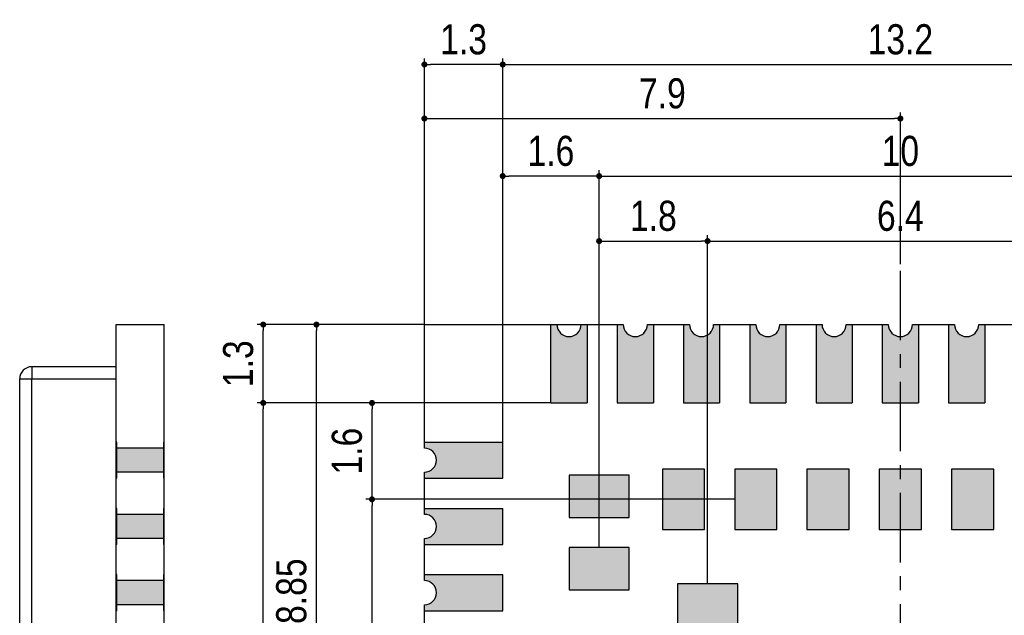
# Model space of a CAD drawing. Header units: millimetres. Extents: x 15541.4 to 15591.8, y 1983.2 to 2017.1.
# Tile 4 of 5: x 15563.9 to 15580.2, y 2007.3 to 2017.1. Entities that reach past the tile are written whole.
import ezdxf

# ---------------------------------------------------------------- set-up
doc = ezdxf.new("R2010")
doc.units = ezdxf.units.MM
doc.header["$LTSCALE"] = 30.734
doc.header["$PDMODE"] = 3
doc.header["$PDSIZE"] = 8
doc.linetypes.add('CENTER', pattern=[0.6, 0.375, -0.075, 0.075, -0.075])
doc.layers.get('0').update_dxf_attribs({"linetype": 'CONTINUOUS'})
doc.layers.get('Defpoints').update_dxf_attribs({"linetype": 'CONTINUOUS'})
for name, color, linetype in [('01 实线', 7, 'CONTINUOUS'), ('02___PRT_ALL_AXES', 7, 'CONTINUOUS'), ('03 标注', 3, 'CONTINUOUS'), ('05 中心线', 50, 'CENTER')]:
    doc.layers.add(name, color=color, linetype=linetype)
doc.styles.add('ST1', font='arial.ttf', dxfattribs={"width": 0.8})
doc.dimstyles.new('ST-2_H2.5', dxfattribs={"dimscale": 0.2, "dimtxt": 2.5, "dimasz": 0.5, "dimexe": 0.5, "dimexo": 0, "dimgap": 0.8, "dimtad": 1, "dimdec": 3, "dimzin": 9, "dimdsep": 46, "dimtxsty": 'ST1', "dimblk": 'DOT', "dimcen": 0.1, "dimclrd": 256, "dimclre": 256, "dimclrt": 256, "dimadec": 0, "dimazin": 0, "dimtp": 0.1, "dimtm": 0.1, "dimtfac": 1, "dimtdec": 3, "dimtmove": 0, "dimatfit": 3, "dimfxl": 0, "dimtolj": 1, "dimlwd": -1, "dimlwe": -1, "dimarcsym": 0})

# ---------------------------------------------------------------- blocks, each defined once
blk = doc.blocks.new('_Dot')
at = {"color": 0, "linetype": 'ByBlock', "lineweight": -2}
blk.add_line((-0.5, 0), (-1, 0), dxfattribs=at)
at = {"color": 0, "linetype": 'ByBlock', "const_width": 0.5}
blk.add_lwpolyline([(-0.25, 0, 1), (0.25, 0, 1)], format="xyb", close=True, dxfattribs=at)
blk = doc.blocks.new('*D17')
at = {"layer": '01 实线'}
for p, q in [((15573.481, 2008.376), (15573.481, 2014.641)), ((15583.481, 2008.376), (15583.481, 2014.641)), ((15573.581, 2014.541), (15583.381, 2014.541))]:
    blk.add_line(p, q, dxfattribs=at)
at = {"layer": 'Defpoints', "color": 0}
for p in [(15583.481, 2014.541), (15573.481, 2008.376), (15583.481, 2008.376)]:
    blk.add_point(p, dxfattribs=at)
at = {"layer": '01 实线', "xscale": 0.1, "yscale": 0.1, "zscale": 0.1, "rotation": 180}
blk.add_blockref('_Dot', (15573.481, 2014.541), dxfattribs=at)
at = {"layer": '01 实线', "xscale": 0.1, "yscale": 0.1, "zscale": 0.1}
blk.add_blockref('_Dot', (15583.481, 2014.541), dxfattribs=at)
at = {"layer": '01 实线', "insert": (15578.481, 2014.955), "char_height": 0.5, "attachment_point": 5, "style": 'ST1'}
blk.add_mtext('\\A1;10', dxfattribs=at)
blk = doc.blocks.new('*D18')
at = {"layer": '01 实线'}
for p, q in [((15575.281, 2007.776), (15575.281, 2013.562)), ((15575.381, 2013.462), (15581.581, 2013.462)), ((15581.681, 2007.776), (15581.681, 2013.562))]:
    blk.add_line(p, q, dxfattribs=at)
at = {"layer": 'Defpoints', "color": 0}
for p in [(15581.681, 2013.462), (15575.281, 2007.776), (15581.681, 2007.776)]:
    blk.add_point(p, dxfattribs=at)
at = {"layer": '01 实线', "xscale": 0.1, "yscale": 0.1, "zscale": 0.1, "rotation": 180}
blk.add_blockref('_Dot', (15575.281, 2013.462), dxfattribs=at)
at = {"layer": '01 实线', "xscale": 0.1, "yscale": 0.1, "zscale": 0.1}
blk.add_blockref('_Dot', (15581.681, 2013.462), dxfattribs=at)
at = {"layer": '01 实线', "insert": (15578.481, 2013.878), "char_height": 0.5, "attachment_point": 5, "style": 'ST1'}
blk.add_mtext('\\A1;6.4', dxfattribs=at)
blk = doc.blocks.new('*D19')
at = {"layer": '01 实线'}
for p, q in [((15571.881, 2010.126), (15571.881, 2016.492)), ((15571.981, 2016.392), (15584.981, 2016.392)), ((15585.081, 2010.126), (15585.081, 2016.492))]:
    blk.add_line(p, q, dxfattribs=at)
at = {"layer": 'Defpoints', "color": 0}
for p in [(15585.081, 2016.392), (15571.881, 2010.126), (15585.081, 2010.126)]:
    blk.add_point(p, dxfattribs=at)
at = {"layer": '01 实线', "xscale": 0.1, "yscale": 0.1, "zscale": 0.1, "rotation": 180}
blk.add_blockref('_Dot', (15571.881, 2016.392), dxfattribs=at)
at = {"layer": '01 实线', "xscale": 0.1, "yscale": 0.1, "zscale": 0.1}
blk.add_blockref('_Dot', (15585.081, 2016.392), dxfattribs=at)
at = {"layer": '01 实线', "insert": (15578.481, 2016.807), "char_height": 0.5, "attachment_point": 5, "style": 'ST1'}
blk.add_mtext('\\A1;13.2', dxfattribs=at)
blk = doc.blocks.new('*D20')
at = {"layer": '01 实线'}
for p, q in [((15570.581, 2012.076), (15570.581, 2016.492)), ((15571.781, 2016.392), (15570.681, 2016.392)), ((15571.881, 2010.126), (15571.881, 2016.492))]:
    blk.add_line(p, q, dxfattribs=at)
at = {"layer": 'Defpoints', "color": 0}
for p in [(15570.581, 2016.392), (15570.581, 2012.076), (15571.881, 2010.126)]:
    blk.add_point(p, dxfattribs=at)
at = {"layer": '01 实线', "xscale": 0.1, "yscale": 0.1, "zscale": 0.1, "rotation": 180}
blk.add_blockref('_Dot', (15570.581, 2016.392), dxfattribs=at)
at = {"layer": '01 实线', "xscale": 0.1, "yscale": 0.1, "zscale": 0.1}
blk.add_blockref('_Dot', (15571.881, 2016.392), dxfattribs=at)
at = {"layer": '01 实线', "insert": (15571.231, 2016.807), "char_height": 0.5, "attachment_point": 5, "style": 'ST1'}
blk.add_mtext('\\A1;1.3', dxfattribs=at)
blk = doc.blocks.new('*D21')
at = {"layer": '01 实线'}
for p, q in [((15571.881, 2010.126), (15571.881, 2014.641)), ((15573.481, 2008.376), (15573.481, 2014.641)), ((15573.381, 2014.541), (15571.981, 2014.541))]:
    blk.add_line(p, q, dxfattribs=at)
at = {"layer": 'Defpoints', "color": 0}
for p in [(15571.881, 2014.541), (15571.881, 2010.126), (15573.481, 2008.376)]:
    blk.add_point(p, dxfattribs=at)
at = {"layer": '01 实线', "xscale": 0.1, "yscale": 0.1, "zscale": 0.1, "rotation": 180}
blk.add_blockref('_Dot', (15571.881, 2014.541), dxfattribs=at)
at = {"layer": '01 实线', "xscale": 0.1, "yscale": 0.1, "zscale": 0.1}
blk.add_blockref('_Dot', (15573.481, 2014.541), dxfattribs=at)
at = {"layer": '01 实线', "insert": (15572.681, 2014.956), "char_height": 0.5, "attachment_point": 5, "style": 'ST1'}
blk.add_mtext('\\A1;1.6', dxfattribs=at)
blk = doc.blocks.new('*D22')
at = {"layer": '01 实线'}
for p, q in [((15573.481, 2008.376), (15573.481, 2013.562)), ((15573.581, 2013.462), (15575.181, 2013.462)), ((15575.281, 2007.776), (15575.281, 2013.562))]:
    blk.add_line(p, q, dxfattribs=at)
at = {"layer": 'Defpoints', "color": 0}
for p in [(15575.281, 2013.462), (15573.481, 2008.376), (15575.281, 2007.776)]:
    blk.add_point(p, dxfattribs=at)
at = {"layer": '01 实线', "xscale": 0.1, "yscale": 0.1, "zscale": 0.1, "rotation": 180}
blk.add_blockref('_Dot', (15573.481, 2013.462), dxfattribs=at)
at = {"layer": '01 实线', "xscale": 0.1, "yscale": 0.1, "zscale": 0.1}
blk.add_blockref('_Dot', (15575.281, 2013.462), dxfattribs=at)
at = {"layer": '01 实线', "insert": (15574.381, 2013.878), "char_height": 0.5, "attachment_point": 5, "style": 'ST1'}
blk.add_mtext('\\A1;1.8', dxfattribs=at)
blk = doc.blocks.new('*D23')
at = {"layer": '01 实线'}
for p, q in [((15572.681, 2010.776), (15567.806, 2010.776)), ((15567.906, 1995.777), (15567.906, 2010.676)), ((15572.682, 1995.677), (15567.806, 1995.677))]:
    blk.add_line(p, q, dxfattribs=at)
at = {"layer": 'Defpoints', "color": 0}
for p in [(15567.906, 2010.776), (15572.681, 2010.776), (15572.682, 1995.677)]:
    blk.add_point(p, dxfattribs=at)
at = {"layer": '01 实线', "xscale": 0.1, "yscale": 0.1, "zscale": 0.1}
for p, rotation in [((15567.906, 2010.776), 90), ((15567.906, 1995.677), 270)]:
    blk.add_blockref('_Dot', p, dxfattribs=dict(at, rotation=rotation))
at = {"layer": '01 实线', "insert": (15567.491, 2003.226), "char_height": 0.5, "attachment_point": 5, "rotation": 90, "style": 'ST1'}
blk.add_mtext('\\A1;15.1', dxfattribs=at)
blk = doc.blocks.new('*D24')
at = {"layer": '01 实线'}
for p, q in [((15575.731, 2009.176), (15569.611, 2009.176)), ((15569.711, 1997.376), (15569.711, 2009.076)), ((15575.731, 1997.276), (15569.611, 1997.276))]:
    blk.add_line(p, q, dxfattribs=at)
at = {"layer": 'Defpoints', "color": 0}
for p in [(15569.711, 2009.176), (15575.731, 2009.176), (15575.731, 1997.276)]:
    blk.add_point(p, dxfattribs=at)
at = {"layer": '01 实线', "xscale": 0.1, "yscale": 0.1, "zscale": 0.1}
for p, rotation in [((15569.711, 2009.176), 90), ((15569.711, 1997.276), 270)]:
    blk.add_blockref('_Dot', p, dxfattribs=dict(at, rotation=rotation))
at = {"layer": '01 实线', "insert": (15569.296, 2003.226), "char_height": 0.5, "attachment_point": 5, "rotation": 90, "style": 'ST1'}
blk.add_mtext('\\A1;11.9', dxfattribs=at)
blk = doc.blocks.new('*D25')
at = {"layer": '01 实线'}
for p, q in [((15572.681, 2010.776), (15569.611, 2010.776)), ((15569.711, 2009.276), (15569.711, 2010.676)), ((15575.731, 2009.176), (15569.611, 2009.176))]:
    blk.add_line(p, q, dxfattribs=at)
at = {"layer": 'Defpoints', "color": 0}
for p in [(15569.711, 2010.776), (15572.681, 2010.776), (15575.731, 2009.176)]:
    blk.add_point(p, dxfattribs=at)
at = {"layer": '01 实线', "xscale": 0.1, "yscale": 0.1, "zscale": 0.1}
for p, rotation in [((15569.711, 2010.776), 90), ((15569.711, 2009.176), 270)]:
    blk.add_blockref('_Dot', p, dxfattribs=dict(at, rotation=rotation))
at = {"layer": '01 实线', "insert": (15569.296, 2009.976), "char_height": 0.5, "attachment_point": 5, "rotation": 90, "style": 'ST1'}
blk.add_mtext('\\A1;1.6', dxfattribs=at)
blk = doc.blocks.new('*D42')
at = {"layer": '01 实线'}
for p, q in [((15570.581, 2012.076), (15567.806, 2012.076)), ((15567.906, 2010.876), (15567.906, 2011.976)), ((15572.681, 2010.776), (15567.806, 2010.776))]:
    blk.add_line(p, q, dxfattribs=at)
at = {"layer": 'Defpoints', "color": 0}
for p in [(15567.906, 2012.076), (15570.581, 2012.076), (15572.681, 2010.776)]:
    blk.add_point(p, dxfattribs=at)
at = {"layer": '01 实线', "xscale": 0.1, "yscale": 0.1, "zscale": 0.1}
for p, rotation in [((15567.906, 2012.076), 90), ((15567.906, 2010.776), 270)]:
    blk.add_blockref('_Dot', p, dxfattribs=dict(at, rotation=rotation))
at = {"layer": '01 实线', "insert": (15567.491, 2011.426), "char_height": 0.5, "attachment_point": 5, "rotation": 90, "style": 'ST1'}
blk.add_mtext('\\A1;1.3', dxfattribs=at)
blk = doc.blocks.new('*D45')
at = {"layer": '01 实线'}
for p, q in [((15570.581, 2012.076), (15570.581, 2015.595)), ((15578.481, 2013.076), (15578.481, 2015.595)), ((15570.681, 2015.495), (15578.381, 2015.495))]:
    blk.add_line(p, q, dxfattribs=at)
at = {"layer": 'Defpoints', "color": 0}
for p in [(15578.481, 2015.495), (15578.481, 2013.076), (15570.581, 2012.076)]:
    blk.add_point(p, dxfattribs=at)
at = {"layer": '01 实线', "xscale": 0.1, "yscale": 0.1, "zscale": 0.1, "rotation": 180}
blk.add_blockref('_Dot', (15570.581, 2015.495), dxfattribs=at)
at = {"layer": '01 实线', "xscale": 0.1, "yscale": 0.1, "zscale": 0.1}
blk.add_blockref('_Dot', (15578.481, 2015.495), dxfattribs=at)
at = {"layer": '01 实线', "insert": (15574.531, 2015.91), "char_height": 0.5, "attachment_point": 5, "style": 'ST1'}
blk.add_mtext('\\A1;7.9', dxfattribs=at)
blk = doc.blocks.new('*D46')
at = {"layer": '01 实线'}
for p, q in [((15570.581, 2012.076), (15568.689, 2012.076)), ((15568.789, 2003.326), (15568.789, 2011.976)), ((15569.481, 2003.226), (15568.689, 2003.226))]:
    blk.add_line(p, q, dxfattribs=at)
at = {"layer": 'Defpoints', "color": 0}
for p in [(15568.789, 2012.076), (15570.581, 2012.076), (15569.481, 2003.226)]:
    blk.add_point(p, dxfattribs=at)
at = {"layer": '01 实线', "xscale": 0.1, "yscale": 0.1, "zscale": 0.1}
for p, rotation in [((15568.789, 2012.076), 90), ((15568.789, 2003.226), 270)]:
    blk.add_blockref('_Dot', p, dxfattribs=dict(at, rotation=rotation))
at = {"layer": '01 实线', "insert": (15568.374, 2007.651), "char_height": 0.5, "attachment_point": 5, "rotation": 90, "style": 'ST1'}
blk.add_mtext('\\A1;8.85', dxfattribs=at)

msp = doc.modelspace()

# ---------------------------------------------------------------- hatches: boundary and pattern name
at = {"layer": '02___PRT_ALL_AXES', "linetype": 'Continuous'}
h = msp.add_hatch(color=7, dxfattribs=at)
h.dxf.hatch_style = 1
h.paths.add_polyline_path([(15573.2811, 2012.0763), (15573.1811, 2012.0763, -1), (15572.7811, 2012.0763), (15572.6811, 2012.0763), (15572.6811, 2010.7763), (15573.2811, 2010.7763)])
h = msp.add_hatch(color=7, dxfattribs=at)
h.dxf.hatch_style = 1
h.paths.add_polyline_path([(15574.3811, 2012.0763), (15574.2811, 2012.0763, -1), (15573.8811, 2012.0763), (15573.7811, 2012.0763), (15573.7811, 2010.7763), (15574.3811, 2010.7763)])
h = msp.add_hatch(color=7, dxfattribs=at)
h.dxf.hatch_style = 1
h.paths.add_polyline_path([(15575.4811, 2012.0763), (15575.3811, 2012.0763, -1), (15574.9811, 2012.0763), (15574.8811, 2012.0763), (15574.8811, 2010.7763), (15575.4811, 2010.7763)])
h = msp.add_hatch(color=7, dxfattribs=at)
h.dxf.hatch_style = 1
h.paths.add_polyline_path([(15576.5811, 2012.0763), (15576.4811, 2012.0763, -1), (15576.0811, 2012.0763), (15575.9811, 2012.0763), (15575.9811, 2010.7763), (15576.5811, 2010.7763)])
h = msp.add_hatch(color=7, dxfattribs=at)
h.dxf.hatch_style = 1
h.paths.add_polyline_path([(15577.6811, 2012.0763), (15577.5811, 2012.0763, -1), (15577.1811, 2012.0763), (15577.0811, 2012.0763), (15577.0811, 2010.7763), (15577.6811, 2010.7763)])
h = msp.add_hatch(color=7, dxfattribs=at)
h.dxf.hatch_style = 1
h.paths.add_polyline_path([(15578.7811, 2012.0763), (15578.6811, 2012.0763, -1), (15578.2811, 2012.0763), (15578.1811, 2012.0763), (15578.1811, 2010.7763), (15578.7811, 2010.7763)])
h = msp.add_hatch(color=7, dxfattribs=at)
h.dxf.hatch_style = 1
h.paths.add_polyline_path([(15579.8811, 2012.0763), (15579.7811, 2012.0763, -1), (15579.3811, 2012.0763), (15579.2811, 2012.0763), (15579.2811, 2010.7763), (15579.8811, 2010.7763)])
h = msp.add_hatch(color=7, dxfattribs=at)
h.dxf.hatch_style = 1
h.paths.add_polyline_path([(15571.8811, 2010.1263), (15570.5811, 2010.1263), (15570.5811, 2010.0263, -1), (15570.5811, 2009.6263), (15570.5811, 2009.5263), (15571.8811, 2009.5263)])
h = msp.add_hatch(color=7, dxfattribs=at)
h.dxf.hatch_style = 1
h.paths.add_polyline_path([(15573.9811, 2009.5763), (15572.9811, 2009.5763), (15572.9811, 2008.8763), (15573.9811, 2008.8763)])
h = msp.add_hatch(color=7, dxfattribs=at)
h.dxf.hatch_style = 1
h.paths.add_polyline_path([(15575.2311, 2009.6763), (15574.5311, 2009.6763), (15574.5311, 2008.6763), (15575.2311, 2008.6763)])
h = msp.add_hatch(color=7, dxfattribs=at)
h.dxf.hatch_style = 1
h.paths.add_polyline_path([(15576.4311, 2009.6763), (15575.7311, 2009.6763), (15575.7311, 2008.6763), (15576.4311, 2008.6763)])
h = msp.add_hatch(color=7, dxfattribs=at)
h.dxf.hatch_style = 1
h.paths.add_polyline_path([(15577.6311, 2009.6763), (15576.9311, 2009.6763), (15576.9311, 2008.6763), (15577.6311, 2008.6763)])
h = msp.add_hatch(color=7, dxfattribs=at)
h.dxf.hatch_style = 1
h.paths.add_polyline_path([(15578.8311, 2009.6763), (15578.1311, 2009.6763), (15578.1311, 2008.6763), (15578.8311, 2008.6763)])
h = msp.add_hatch(color=7, dxfattribs=at)
h.dxf.hatch_style = 1
h.paths.add_polyline_path([(15580.0311, 2009.6763), (15579.3311, 2009.6763), (15579.3311, 2008.6763), (15580.0311, 2008.6763)])
h = msp.add_hatch(color=7, dxfattribs=at)
h.dxf.hatch_style = 1
h.paths.add_polyline_path([(15571.8811, 2009.0263), (15570.5811, 2009.0263), (15570.5811, 2008.9263, -1), (15570.5811, 2008.5263), (15570.5811, 2008.4263), (15571.8811, 2008.4263)])
h = msp.add_hatch(color=7, dxfattribs=at)
h.dxf.hatch_style = 1
h.paths.add_polyline_path([(15573.9811, 2008.3763), (15572.9811, 2008.3763), (15572.9811, 2007.6763), (15573.9811, 2007.6763)])
h = msp.add_hatch(color=7, dxfattribs=at)
h.dxf.hatch_style = 1
h.paths.add_polyline_path([(15571.8811, 2007.9263), (15570.5811, 2007.9263), (15570.5811, 2007.8263, -1), (15570.5811, 2007.4263), (15570.5811, 2007.3263), (15571.8811, 2007.3263)])
h = msp.add_hatch(color=7, dxfattribs=at)
h.dxf.hatch_style = 1
h.paths.add_polyline_path([(15575.7811, 2007.7763), (15574.7811, 2007.7763), (15574.7811, 2007.0763), (15575.7811, 2007.0763)])
at = {"layer": '03 标注', "ltscale": 0.05}
h = msp.add_hatch(color=0, dxfattribs=at)
h.dxf.hatch_style = 1
h.paths.add_polyline_path([(15566.2532, 2010.0263), (15565.4732, 2010.0263), (15565.4732, 2009.6263), (15566.2532, 2009.6263)])
h = msp.add_hatch(color=0, dxfattribs=at)
h.dxf.hatch_style = 1
h.paths.add_polyline_path([(15566.2532, 2008.9263), (15565.4732, 2008.9263), (15565.4732, 2008.5263), (15566.2532, 2008.5263)])
h = msp.add_hatch(color=0, dxfattribs=at)
h.dxf.hatch_style = 1
h.paths.add_polyline_path([(15566.2532, 2007.8263), (15565.4732, 2007.8263), (15565.4732, 2007.4263), (15566.2532, 2007.4263)])

# ---------------------------------------------------------------- linework, layer by layer
at = {"layer": '02___PRT_ALL_AXES', "color": 7, "linetype": 'Continuous'}
for p, q in [((15565.4632, 1994.3763), (15565.4632, 2012.0763)), ((15565.4632, 2012.0763), (15566.2632, 2012.0763)), ((15566.2632, 1994.3763), (15566.2632, 2012.0763)), ((15570.5811, 2010.0263), (15570.5811, 2012.0763)), ((15570.5811, 2012.0763), (15573.8811, 2012.0763)), ((15572.6811, 2010.7763), (15572.6811, 2012.0763)), ((15572.6811, 2012.0763), (15572.7811, 2012.0763)), ((15573.1811, 2012.0763), (15573.2811, 2012.0763)), ((15573.2811, 2012.0763), (15573.2811, 2010.7763)), ((15573.7811, 2012.0763), (15573.7811, 2010.7763)), ((15574.2811, 2012.0763), (15574.9811, 2012.0763)), ((15574.3811, 2012.0763), (15574.3811, 2010.7763)), ((15574.8811, 2012.0763), (15574.8811, 2010.7763)), ((15575.3811, 2012.0763), (15576.0811, 2012.0763)), ((15575.4811, 2012.0763), (15575.4811, 2010.7763)), ((15575.9811, 2012.0763), (15575.9811, 2010.7763)), ((15576.4811, 2012.0763), (15577.1811, 2012.0763)), ((15576.5811, 2012.0763), (15576.5811, 2010.7763)), ((15577.0811, 2012.0763), (15577.0811, 2010.7763)), ((15577.5811, 2012.0763), (15578.2811, 2012.0763)), ((15577.6811, 2012.0763), (15577.6811, 2010.7763)), ((15578.1811, 2012.0763), (15578.1811, 2010.7763)), ((15578.6811, 2012.0763), (15579.3811, 2012.0763)), ((15578.7811, 2012.0763), (15578.7811, 2010.7763)), ((15579.2811, 2012.0763), (15579.2811, 2010.7763)), ((15579.7811, 2012.0763), (15580.4811, 2012.0763)), ((15579.8811, 2012.0763), (15579.8811, 2010.7763)), ((15564.0632, 2011.3763), (15564.0632, 2011.1763)), ((15565.4632, 2011.3763), (15564.0632, 2011.3763)), ((15563.8632, 1995.2763), (15563.8632, 2011.1763)), ((15563.8632, 2011.1763), (15565.4632, 2011.1763)), ((15564.0632, 1995.2763), (15564.0632, 2011.1763)), ((15572.6811, 2010.7763), (15573.2811, 2010.7763)), ((15573.7811, 2010.7763), (15574.3811, 2010.7763)), ((15574.8811, 2010.7763), (15575.4811, 2010.7763)), ((15575.9811, 2010.7763), (15576.5811, 2010.7763)), ((15577.0811, 2010.7763), (15577.6811, 2010.7763)), ((15578.1811, 2010.7763), (15578.7811, 2010.7763)), ((15579.2811, 2010.7763), (15579.8811, 2010.7763)), ((15565.4732, 2010.1263), (15565.4632, 2010.1263)), ((15565.4732, 2009.5263), (15565.4732, 2010.1263)), ((15566.2532, 2010.0263), (15565.4732, 2010.0263)), ((15566.2532, 2009.5263), (15566.2532, 2010.1263)), ((15566.2632, 2010.1263), (15566.2532, 2010.1263)), ((15570.5811, 2010.1263), (15571.8811, 2010.1263)), ((15571.8811, 2009.5263), (15571.8811, 2010.1263)), ((15565.4732, 2009.5263), (15565.4632, 2009.5263)), ((15566.2532, 2009.6263), (15565.4732, 2009.6263)), ((15566.2632, 2009.5263), (15566.2532, 2009.5263)), ((15570.5811, 2008.9263), (15570.5811, 2009.6263)), ((15570.5811, 2009.5263), (15571.8811, 2009.5263)), ((15572.9811, 2009.5763), (15572.9811, 2008.8763)), ((15573.9811, 2009.5763), (15572.9811, 2009.5763)), ((15573.9811, 2008.8763), (15573.9811, 2009.5763)), ((15574.5311, 2009.6763), (15574.5311, 2008.6763)), ((15575.2311, 2009.6763), (15574.5311, 2009.6763)), ((15575.2311, 2008.6763), (15575.2311, 2009.6763)), ((15575.7311, 2009.6763), (15575.7311, 2008.6763)), ((15576.4311, 2009.6763), (15575.7311, 2009.6763)), ((15576.4311, 2008.6763), (15576.4311, 2009.6763)), ((15576.9311, 2009.6763), (15576.9311, 2008.6763)), ((15577.6311, 2009.6763), (15576.9311, 2009.6763)), ((15577.6311, 2008.6763), (15577.6311, 2009.6763)), ((15578.1311, 2009.6763), (15578.1311, 2008.6763)), ((15578.8311, 2009.6763), (15578.1311, 2009.6763)), ((15578.8311, 2008.6763), (15578.8311, 2009.6763)), ((15579.3311, 2009.6763), (15579.3311, 2008.6763)), ((15580.0311, 2009.6763), (15579.3311, 2009.6763)), ((15580.0311, 2008.6763), (15580.0311, 2009.6763)), ((15565.4732, 2009.0263), (15565.4632, 2009.0263)), ((15565.4732, 2008.4263), (15565.4732, 2009.0263)), ((15566.2532, 2008.9263), (15565.4732, 2008.9263)), ((15566.2532, 2008.4263), (15566.2532, 2009.0263)), ((15566.2632, 2009.0263), (15566.2532, 2009.0263)), ((15570.5811, 2009.0263), (15571.8811, 2009.0263)), ((15571.8811, 2008.4263), (15571.8811, 2009.0263)), ((15572.9811, 2008.8763), (15573.9811, 2008.8763)), ((15574.5311, 2008.6763), (15575.2311, 2008.6763)), ((15575.7311, 2008.6763), (15576.4311, 2008.6763)), ((15576.9311, 2008.6763), (15577.6311, 2008.6763)), ((15578.1311, 2008.6763), (15578.8311, 2008.6763)), ((15579.3311, 2008.6763), (15580.0311, 2008.6763)), ((15565.4732, 2008.4263), (15565.4632, 2008.4263)), ((15566.2532, 2008.5263), (15565.4732, 2008.5263)), ((15566.2632, 2008.4263), (15566.2532, 2008.4263)), ((15570.5811, 2007.8263), (15570.5811, 2008.5263)), ((15570.5811, 2008.4263), (15571.8811, 2008.4263)), ((15572.9811, 2008.3763), (15572.9811, 2007.6763)), ((15573.9811, 2008.3763), (15572.9811, 2008.3763)), ((15573.9811, 2007.6763), (15573.9811, 2008.3763)), ((15565.4732, 2007.9263), (15565.4632, 2007.9263)), ((15565.4732, 2007.3263), (15565.4732, 2007.9263)), ((15566.2532, 2007.3263), (15566.2532, 2007.9263)), ((15566.2632, 2007.9263), (15566.2532, 2007.9263)), ((15570.5811, 2007.9263), (15571.8811, 2007.9263)), ((15571.8811, 2007.3263), (15571.8811, 2007.9263)), ((15566.2532, 2007.8263), (15565.4732, 2007.8263)), ((15574.7811, 2007.7763), (15574.7811, 2007.0763)), ((15575.7811, 2007.7763), (15574.7811, 2007.7763)), ((15575.7811, 2007.0763), (15575.7811, 2007.7763)), ((15572.9811, 2007.6763), (15573.9811, 2007.6763)), ((15566.2532, 2007.4263), (15565.4732, 2007.4263)), ((15570.5811, 2006.7263), (15570.5811, 2007.4263)), ((15565.4732, 2007.3263), (15565.4632, 2007.3263)), ((15566.2632, 2007.3263), (15566.2532, 2007.3263)), ((15570.5811, 2007.3263), (15571.8811, 2007.3263))]:
    msp.add_line(p, q, dxfattribs=at)
for centre, start, end in [((15572.9811, 2012.0763), 180, 0), ((15574.0811, 2012.0763), 180, 0), ((15575.1811, 2012.0763), 180, 0), ((15576.2811, 2012.0763), 180, 0), ((15577.3811, 2012.0763), 180, 0), ((15578.4811, 2012.0763), 180, 0), ((15579.5811, 2012.0763), 180, 0), ((15564.0632, 2011.1763), 90, 180), ((15570.5811, 2009.8263), 270, 90), ((15570.5811, 2008.7263), 270, 90), ((15570.5811, 2007.6263), 270, 90)]:
    msp.add_arc(centre, 0.2, start, end, dxfattribs=at)
at = {"layer": '05 中心线', "color": 7, "ltscale": 0.1}
msp.add_line((15578.4811, 1993.3763), (15578.4811, 2013.0763), dxfattribs=at)

# ---------------------------------------------------------------- dimensions: what is measured, and where the dimension line sits
at = {"layer": '01 实线'}
for base, p1, p2, picture, middle in [((15570.5811, 2016.3925), (15571.8811, 2010.1263), (15570.5811, 2012.0763), '*D20', (15571.2311, 2016.8075)), ((15585.0811, 2016.3925), (15571.8811, 2010.1263), (15585.0811, 2010.1263), '*D19', (15578.4811, 2016.8075)), ((15578.4811, 2015.4953), (15570.5811, 2012.0763), (15578.4811, 2013.0763), '*D45', (15574.5311, 2015.9104)), ((15571.8811, 2014.5407), (15573.4811, 2008.3763), (15571.8811, 2010.1263), '*D21', (15572.6811, 2014.9557)), ((15575.2811, 2013.4625), (15573.4811, 2008.3763), (15575.2811, 2007.7763), '*D22', (15574.3811, 2013.8775)), ((15581.6811, 2013.4625), (15575.2811, 2007.7763), (15581.6811, 2007.7763), '*D18', (15578.4811, 2013.8775))]:
    dim = msp.add_linear_dim(base=base, p1=p1, p2=p2, dimstyle='ST-2_H2.5', dxfattribs=at)
    dim.commit()
    dim.dimension.update_dxf_attribs({"geometry": picture, "text_midpoint": middle})
dim = msp.add_linear_dim(base=(15583.4811, 2014.5407), p1=(15573.4811, 2008.3763), p2=(15583.4811, 2008.3763), dimstyle='ST-2_H2.5', dxfattribs=at)
dim.commit()
dim.dimension.update_dxf_attribs({"geometry": '*D17', "text_midpoint": (15578.4811, 2014.5407), "dimtype": 160})
for base, p1, p2, picture, middle in [((15567.9057, 2012.0763), (15572.6811, 2010.7763), (15570.5811, 2012.0763), '*D42', (15567.4906, 2011.4263)), ((15568.7893, 2012.0763), (15569.4811, 2003.2263), (15570.5811, 2012.0763), '*D46', (15568.374, 2007.6513)), ((15567.9057, 2010.7763), (15572.6822, 1995.6766), (15572.6811, 2010.7763), '*D23', (15567.4906, 2003.2265)), ((15569.7112, 2010.7763), (15575.7311, 2009.1763), (15572.6811, 2010.7763), '*D25', (15569.2961, 2009.9763)), ((15569.7112, 2009.1763), (15575.7311, 1997.2763), (15575.7311, 2009.1763), '*D24', (15569.2961, 2003.2263))]:
    dim = msp.add_linear_dim(base=base, p1=p1, p2=p2, angle=90, dimstyle='ST-2_H2.5', dxfattribs=at)
    dim.commit()
    dim.dimension.update_dxf_attribs({"geometry": picture, "text_midpoint": middle})

doc.saveas('drawing.dxf')
